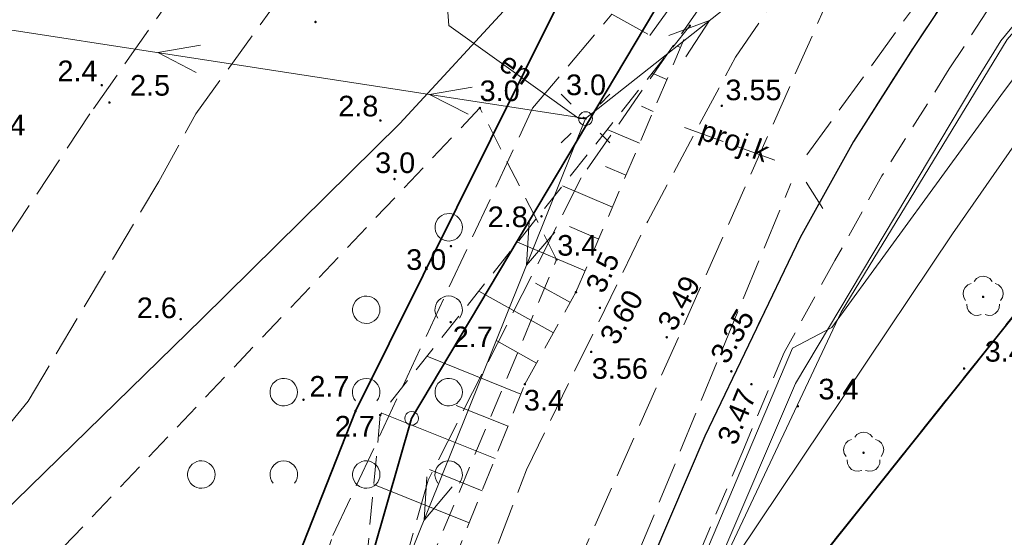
# Model space of a CAD drawing. Extents: x 5461355 to 5464904, y 5969481 to 5972975.
# Tile 24 of 40: x 5462450 to 5462486, y 5972205 to 5972224. Entities that reach past the tile are written whole.
import ezdxf
from ezdxf.enums import TextEntityAlignment as Align

# ---------------------------------------------------------------- set-up
doc = ezdxf.new("R2010")
doc.units = 0
for name, pattern in [('PRZER1-1', [1, 0.5, -0.5]), ('PRZER2-1', [1.5, 1, -0.5]), ('PRZER3-1', [2, 1.5, -0.5]), ('PRZER3-2', [2.5, 1.5, -1])]:
    doc.linetypes.add(name, pattern=pattern)
doc.layers.get('0').update_dxf_attribs({"linetype": 'CONTINUOUS'})
for name, color, linetype, lineweight in [('GEPPGD', 7, 'CONTINUOUS', 18), ('GESDZI', 7, 'CONTINUOUS', 18), ('GESJOB', 7, 'CONTINUOUS', 35), ('GSLKRW', 7, 'CONTINUOUS', 25), ('GSPWPN', 7, 'CONTINUOUS', 13), ('GSPWPN_O', 7, 'CONTINUOUS', 13), ('GSPWPS', 7, 'CONTINUOUS', 13), ('GSPWPS_O', 7, 'CONTINUOUS', 13), ('GSSKOA', 7, 'CONTINUOUS', 18), ('GSSKOD', 7, 'CONTINUOUS', 18), ('GSSZAD', 7, 'CONTINUOUS', 18), ('GSSZSN', 7, 'CONTINUOUS', 18), ('GUPELA', 7, 'CONTINUOUS', 18)]:
    doc.layers.add(name, color=color, linetype=linetype, lineweight=lineweight)
for name, color, linetype, lineweight, true_color in [('GESKKL', 7, 'CONTINUOUS', 18, 0x24bc24), ('GESUZY', 7, 'CONTINUOUS', 18, 0x008000), ('GSPRDL', 7, 'CONTINUOUS', 18, 0x008000), ('GULEPR', 1, 'CONTINUOUS', 18, 0xff0000), ('GULEPR_O', 1, 'CONTINUOUS', 18, 0xff0000), ('GULKPR', 7, 'CONTINUOUS', 18, 0x803300), ('GULKPR_O', 7, 'CONTINUOUS', 18, 0x803300), ('GULTPR', 7, 'CONTINUOUS', 18, 0xff9100), ('GULWPR', 5, 'CONTINUOUS', 18, 0x0000ff)]:
    doc.layers.add(name, color=color, linetype=linetype, lineweight=lineweight, true_color=true_color)
doc.styles.add('Arial', font='arial.ttf')

# ---------------------------------------------------------------- blocks, each defined once
blk = doc.blocks.new('GEPPGD1_2')
blk.add_hatch(color=0).paths.add_polyline_path([(0, -0.045), (0.013906, -0.042798), (0.02645, -0.036406), (0.036406, -0.02645), (0.042798, -0.013906), (0.045, 0), (0.042798, 0.013906), (0.036406, 0.02645), (0.02645, 0.036406), (0.013906, 0.042798), (0, 0.045), (-0.013906, 0.042798), (-0.02645, 0.036406), (-0.036406, 0.02645), (-0.042798, 0.013906), (-0.045, 0), (-0.042798, -0.013906), (-0.036406, -0.02645), (-0.02645, -0.036406), (-0.013906, -0.042798)])
blk = doc.blocks.new('GSPRDL1')
blk.add_hatch(color=0).paths.add_polyline_path([(0, -0.045), (0.013906, -0.042798), (0.02645, -0.036406), (0.036406, -0.02645), (0.042798, -0.013906), (0.045, 0), (0.042798, 0.013906), (0.036406, 0.02645), (0.02645, 0.036406), (0.013906, 0.042798), (0, 0.045), (-0.013906, 0.042798), (-0.02645, 0.036406), (-0.036406, 0.02645), (-0.042798, 0.013906), (-0.045, 0), (-0.042798, -0.013906), (-0.036406, -0.02645), (-0.02645, -0.036406), (-0.013906, -0.042798)])
at = {"color": 0}
for points in [[(-0.324277, 0.563333), (-0.240553, 0.662679), (-0.127956, 0.727494), (0, 0.75), (0.127956, 0.727494), (0.240553, 0.662679), (0.324277, 0.563333)], [(-0.635969, -0.134326), (-0.70458, -0.024001), (-0.731429, 0.103115), (-0.713292, 0.231763), (-0.652348, 0.346501), (-0.55591, 0.433559), (-0.435555, 0.482485)], [(0.435555, 0.482485), (0.55591, 0.433559), (0.652348, 0.346501), (0.713292, 0.231763), (0.731429, 0.103115), (0.70458, -0.024001), (0.635969, -0.134326)], [(-0.068773, -0.646351), (-0.194901, -0.677512), (-0.324092, -0.663766), (-0.440839, -0.606763), (-0.531129, -0.513345), (-0.584125, -0.394725), (-0.593465, -0.265141)], [(0.593465, -0.265141), (0.584125, -0.394725), (0.531129, -0.513345), (0.440839, -0.606763), (0.324092, -0.663766), (0.194901, -0.677512), (0.068773, -0.646351)]]:
    blk.add_lwpolyline(points, dxfattribs=at)
blk = doc.blocks.new('GSPWPN1')
blk.add_hatch(color=0).paths.add_polyline_path([(-0.045, 0), (-0.043, -0.012), (-0.039, -0.022), (-0.032, -0.032), (-0.022, -0.039), (-0.012, -0.043), (0, -0.045), (0.012, -0.043), (0.022, -0.039), (0.032, -0.032), (0.039, -0.022), (0.043, -0.012), (0.045, 0), (0.043, 0.012), (0.039, 0.022), (0.032, 0.032), (0.022, 0.039), (0.012, 0.043), (0, 0.045), (-0.012, 0.043), (-0.022, 0.039), (-0.032, 0.032), (-0.039, 0.022), (-0.043, 0.012)])
blk = doc.blocks.new('GSPWPS1')
blk.add_hatch(color=0).paths.add_polyline_path([(-0.045, 0), (-0.043467, -0.011647), (-0.038971, -0.0225), (-0.03182, -0.03182), (-0.0225, -0.038971), (-0.011647, -0.043467), (0, -0.045), (0.011647, -0.043467), (0.0225, -0.038971), (0.03182, -0.03182), (0.038971, -0.0225), (0.043467, -0.011647), (0.045, 0), (0.043467, 0.011647), (0.038971, 0.0225), (0.03182, 0.03182), (0.0225, 0.038971), (0.011647, 0.043467), (0, 0.045), (-0.011647, 0.043467), (-0.0225, 0.038971), (-0.03182, 0.03182), (-0.038971, 0.0225), (-0.043467, 0.011647)])
blk = doc.blocks.new('GEPPGD1_1')
at = {"color": 0}
blk.add_lwpolyline([(0, 0.25), (0.077254, 0.237764), (0.146946, 0.202254), (0.202254, 0.146946), (0.237764, 0.077254), (0.25, 0), (0.237764, -0.077254), (0.202254, -0.146946), (0.146946, -0.202254), (0.077254, -0.237764), (0, -0.25), (-0.077254, -0.237764), (-0.146946, -0.202254), (-0.202254, -0.146946), (-0.237764, -0.077254), (-0.25, 0), (-0.237764, 0.077254), (-0.202254, 0.146946), (-0.146946, 0.202254), (-0.077254, 0.237764)], close=True, dxfattribs=at)
blk = doc.blocks.new('GUPELA1')
at = {"color": 0}
blk.add_lwpolyline([(0, 0.25), (0.064705, 0.241481), (0.125, 0.216506), (0.176777, 0.176777), (0.216506, 0.125), (0.241481, 0.064705), (0.25, 0), (0.241481, -0.064705), (0.216506, -0.125), (0.176777, -0.176777), (0.125, -0.216506), (0.064705, -0.241481), (0, -0.25), (-0.064705, -0.241481), (-0.125, -0.216506), (-0.176777, -0.176777), (-0.216506, -0.125), (-0.241481, -0.064705), (-0.25, 0), (-0.241481, 0.064705), (-0.216506, 0.125), (-0.176777, 0.176777), (-0.125, 0.216506), (-0.064705, 0.241481)], close=True, dxfattribs=at)
blk = doc.blocks.new('GUPELA2')
blk.add_hatch(color=0).paths.add_polyline_path([(-0.001087, 0.044987), (0.011881, 0.043403), (0.021281, 0.03965), (0.030065, 0.033482), (0.038133, 0.023893), (0.043117, 0.012881), (0.044986, 0.001113), (0.044323, -0.007777), (0.040557, -0.019497), (0.033417, -0.030138), (0.024849, -0.037517), (0.013788, -0.042836), (0.002013, -0.044955), (-0.00982, -0.043916), (-0.020466, -0.040077), (-0.029541, -0.033946), (-0.036867, -0.025804), (-0.04187, -0.01649), (-0.04461, -0.005909), (-0.044532, 0.006476), (-0.041285, 0.017903), (-0.034764, 0.028574), (-0.024479, 0.03776), (-0.013449, 0.042943)])
at = {"color": 0}
for points in [[(-0.883883, 0.883883), (-0.53033, 0.53033)], [(0.883883, 0.883883), (0.53033, 0.53033)], [(-0.883883, -0.883883), (-0.53033, -0.53033)], [(0.883883, -0.883883), (0.53033, -0.53033)]]:
    blk.add_lwpolyline(points, dxfattribs=at)
blk = doc.blocks.new('SUEP1')
at = {"color": 0}
blk.add_lwpolyline([(-0.75, -0.5), (0.75, 0), (-0.75, 0.5)], dxfattribs=at)
blk = doc.blocks.new('GSSZAD1')
at = {"color": 0}
blk.add_lwpolyline([(0.5, 0), (0.490964, 0.094626), (0.464184, 0.185831), (0.420627, 0.27032), (0.361867, 0.34504), (0.290028, 0.407288), (0.207708, 0.454816), (0.117879, 0.485906), (0.023791, 0.499434), (-0.071157, 0.494911), (-0.163534, 0.4725), (-0.25, 0.433013), (-0.32743, 0.377875), (-0.393027, 0.309079), (-0.444418, 0.229113), (-0.479746, 0.140866), (-0.497736, 0.047528), (-0.497736, -0.047528), (-0.479746, -0.140866), (-0.444418, -0.229113), (-0.393027, -0.309079), (-0.32743, -0.377875), (-0.25, -0.433013), (-0.163534, -0.4725), (-0.071157, -0.494911), (0.023791, -0.499434), (0.117879, -0.485906), (0.207708, -0.454816), (0.290028, -0.407288), (0.361867, -0.34504), (0.420627, -0.27032), (0.464184, -0.185831), (0.490964, -0.094626)], close=True, dxfattribs=at)
blk = doc.blocks.new('GSSZAD2')
at = {"color": 0}
blk.add_lwpolyline([(-0.390312, -0.3125), (-0.445567, -0.226869), (-0.482312, -0.131814), (-0.49902, -0.031282), (-0.494998, 0.070549), (-0.470412, 0.169449), (-0.426283, 0.26131), (-0.364446, 0.342315), (-0.287468, 0.409099), (-0.198548, 0.458889), (-0.10138, 0.489614), (0, 0.5), (0.10138, 0.489614), (0.198548, 0.458889), (0.287468, 0.409099), (0.364446, 0.342315), (0.426283, 0.26131), (0.470412, 0.169449), (0.494998, 0.070549), (0.49902, -0.031282), (0.482312, -0.131814), (0.445567, -0.226869), (0.390312, -0.3125)], dxfattribs=at)

msp = doc.modelspace()

# ---------------------------------------------------------------- linework, layer by layer
at = {"layer": 'GESDZI', "color": 84, "linetype": 'Continuous', "lineweight": 35, "elevation": 10.22}
for points in [[(5462552.44, 5972302.79), (5462514.49, 5972273.68), (5462499.09, 5972259.82), (5462484.81, 5972241.37), (5462479.23, 5972234.17), (5462464.73, 5972209.82), (5462457.45, 5972184.44), (5462453.87, 5972157.77), (5462457.87, 5972101.97), (5462458.58, 5972092.02), (5462459.45, 5972086.04), (5462459.72, 5972075.93), (5462424.23, 5971963.77), (5462421.07, 5971953.77), (5462377.38, 5971905.1), (5462396.95, 5971904.43), (5462424.66, 5971940.41), (5462468.85, 5972073.61), (5462464.9, 5972151.67), (5462472.7, 5972196.07), (5462523.12, 5972259.37), (5462564.43, 5972288.11), (5462603.85, 5972292.22)], [(5462880.58, 5971864.41), (5462868.07, 5971903.66), (5462716.09, 5971917.91), (5462701.65, 5971919.26), (5462699.25, 5971919.55), (5462696.65, 5971919.73), (5462678.14, 5971921.53), (5462658.22, 5971923.38), (5462639.31, 5971925.14), (5462580.4, 5971930.64), (5462580.99, 5971970.63), (5462581.26, 5971988.63), (5462581.38, 5971996.63), (5462581.71, 5972019.24), (5462579.02, 5972070.41), (5462569.44, 5972241.64), (5462569.03, 5972275.5), (5462523.12, 5972259.37), (5462472.7, 5972196.07), (5462464.9, 5972151.67), (5462468.85, 5972073.61), (5462424.66, 5971940.41), (5462396.95, 5971904.43), (5462373.23, 5971712.32)]]:
    msp.add_lwpolyline(points, dxfattribs=at)
for points in [[(5462464.99, 5972231.39), (5462471.3, 5972227.41), (5462462.69, 5972210.08), (5462459.04, 5972200.82), (5462456.12, 5972191.3), (5462453.89, 5972181.3), (5462452.51, 5972171.14), (5462452.01, 5972160.32), (5462452.32, 5972150.13), (5462455.34, 5972102.56), (5462457.87, 5972101.97), (5462453.87, 5972157.77), (5462457.45, 5972184.44), (5462464.73, 5972209.82), (5462479.23, 5972234.17)], [(5462464.99, 5972231.39), (5462432.19, 5972224.99), (5462427.17, 5972199.15), (5462410.43, 5972168), (5462406.62, 5972160.9), (5462385.18, 5972097.94), (5462407.14, 5972103.91), (5462448.06, 5972094.45), (5462450.21, 5972103.75), (5462455.34, 5972102.56), (5462452.32, 5972150.13), (5462452.01, 5972160.32), (5462452.51, 5972171.14), (5462453.89, 5972181.3), (5462456.12, 5972191.3), (5462459.04, 5972200.82), (5462462.69, 5972210.08), (5462471.3, 5972227.41)]]:
    msp.add_lwpolyline(points, close=True, dxfattribs=at)
at = {"layer": 'GESJOB', "color": 252, "linetype": 'PRZER3-2', "lineweight": 35}
msp.add_lwpolyline([(5462639.31, 5971925.14), (5462580.4, 5971930.64), (5462580.99, 5971970.63), (5462581.26, 5971988.63), (5462581.38, 5971996.63), (5462581.71, 5972019.24), (5462579.02, 5972070.41), (5462569.44, 5972241.64), (5462569.03, 5972275.5), (5462523.12, 5972259.37), (5462472.7, 5972196.07), (5462464.9, 5972151.67), (5462468.85, 5972073.61), (5462424.66, 5971940.41), (5462396.95, 5971904.43), (5462377.38, 5971905.1), (5462365.9, 5971909.32), (5462357.69, 5971912.33), (5462357.51, 5971912.55), (5462260.21, 5971948.8), (5462223.9, 5971961.75), (5462200.87, 5971970.54), (5461925.3, 5971896.94)], dxfattribs=at)
msp.add_lwpolyline([(5462639.31, 5971925.14), (5462580.4, 5971930.64), (5462580.99, 5971970.63), (5462581.26, 5971988.63), (5462581.38, 5971996.63), (5462581.71, 5972019.24), (5462579.02, 5972070.41), (5462569.44, 5972241.64), (5462569.03, 5972275.5), (5462523.12, 5972259.37), (5462472.7, 5972196.07), (5462464.9, 5972151.67), (5462468.85, 5972073.61), (5462424.66, 5971940.41), (5462396.95, 5971904.43), (5462377.38, 5971905.1), (5462365.9, 5971909.32), (5462357.69, 5971912.33), (5462357.51, 5971912.55), (5462260.21, 5971948.8), (5462223.9, 5971961.75), (5462200.87, 5971970.54), (5461925.3, 5971896.94)], dxfattribs=at)
at = {"layer": 'GESKKL', "color": 252, "linetype": 'PRZER3-1', "lineweight": 18}
msp.add_lwpolyline([(5462432.19, 5972224.99), (5462427.17, 5972199.15), (5462414.304, 5972175.208), (5462419.44, 5972170.82), (5462436.75, 5972164.98), (5462438.56, 5972171.6), (5462443.13, 5972185.52), (5462444.79, 5972196.46), (5462445.76, 5972196.29), (5462444.24, 5972184.97), (5462442.57, 5972180.36), (5462453.786, 5972180.532), (5462453.89, 5972181.3), (5462456.12, 5972191.3), (5462459.04, 5972200.82), (5462462.69, 5972210.08), (5462471.3, 5972227.41), (5462464.99, 5972231.39)], close=True, dxfattribs=at)
at = {"layer": 'GESUZY', "color": 252, "linetype": 'PRZER1-1', "lineweight": 18}
for points in [[(5462552.44, 5972302.79), (5462514.49, 5972273.68), (5462499.09, 5972259.82), (5462484.81, 5972241.37), (5462479.23, 5972234.17), (5462464.73, 5972209.82), (5462457.45, 5972184.44), (5462453.87, 5972157.77), (5462457.87, 5972101.97), (5462458.58, 5972092.02), (5462459.45, 5972086.04), (5462459.72, 5972075.93), (5462459.606, 5972075.568), (5462421.07, 5971953.77), (5462377.38, 5971905.1), (5462396.95, 5971904.43), (5462424.66, 5971940.41), (5462468.85, 5972073.61), (5462464.9, 5972151.67), (5462472.7, 5972196.07), (5462523.12, 5972259.37), (5462564.43, 5972288.11), (5462603.85, 5972292.22)], [(5462639.31, 5971925.14), (5462580.4, 5971930.64), (5462580.99, 5971970.63), (5462581.26, 5971988.63), (5462581.38, 5971996.63), (5462581.658, 5972015.66), (5462581.71, 5972019.24), (5462579.02, 5972070.41), (5462575.8, 5972127.97), (5462573.873, 5972162.41), (5462571.197, 5972210.24), (5462570.072, 5972230.35), (5462569.44, 5972241.64), (5462569.03, 5972275.5), (5462523.12, 5972259.37), (5462472.7, 5972196.07), (5462464.9, 5972151.67), (5462468.85, 5972073.61), (5462424.66, 5971940.41), (5462396.95, 5971904.43), (5462373.23, 5971712.32)]]:
    msp.add_lwpolyline(points, dxfattribs=at)
for points in [[(5462464.99, 5972231.39), (5462471.3, 5972227.41), (5462462.69, 5972210.08), (5462459.04, 5972200.82), (5462456.12, 5972191.3), (5462453.89, 5972181.3), (5462453.786, 5972180.532), (5462452.51, 5972171.14), (5462452.01, 5972160.32), (5462452.32, 5972150.13), (5462455.34, 5972102.56), (5462457.87, 5972101.97), (5462453.87, 5972157.77), (5462457.45, 5972184.44), (5462464.73, 5972209.82), (5462479.23, 5972234.17)], [(5462432.19, 5972224.99), (5462427.17, 5972199.15), (5462414.304, 5972175.208), (5462419.44, 5972170.82), (5462436.75, 5972164.98), (5462438.56, 5972171.6), (5462443.13, 5972185.52), (5462444.79, 5972196.46), (5462445.76, 5972196.29), (5462444.24, 5972184.97), (5462442.57, 5972180.36), (5462453.786, 5972180.532), (5462453.89, 5972181.3), (5462456.12, 5972191.3), (5462459.04, 5972200.82), (5462462.69, 5972210.08), (5462471.3, 5972227.41), (5462464.99, 5972231.39)]]:
    msp.add_lwpolyline(points, close=True, dxfattribs=at)
at = {"layer": 'GSLKRW', "color": 252, "linetype": 'Continuous', "lineweight": 25}
msp.add_lwpolyline([(5462486.81, 5972229.06), (5462482.96, 5972223.28), (5462480.8, 5972219.89), (5462478.86, 5972216.4), (5462475.4, 5972209.17), (5462472.22, 5972201.73), (5462470.86, 5972198.1), (5462469.1, 5972193.1), (5462467.88, 5972188.52), (5462466.68, 5972183.42), (5462465.41, 5972176.84), (5462464.54, 5972170.6), (5462463.92, 5972163.79), (5462463.79, 5972158.91), (5462463.76, 5972152.82), (5462464.05, 5972146.91), (5462464.76, 5972135.83), (5462466.65, 5972113.39), (5462467.08, 5972108.4)], dxfattribs=at)
at = {"layer": 'GSSKOA', "color": 252, "linetype": 'PRZER3-1', "lineweight": 18}
for points in [[(5462458.91, 5972169.69), (5462460.4, 5972180.4), (5462462.04, 5972187.83), (5462463.16, 5972192.22), (5462464.34, 5972195.85), (5462466.43, 5972201.53), (5462468.91, 5972207.94), (5462473.32, 5972217), (5462476.51, 5972222.96), (5462477.783, 5972224.815), (5462483.334, 5972232.939), (5462487.26, 5972238.5)], [(5462434.48, 5972186.231), (5462436.695, 5972191.754), (5462438.974, 5972196.055), (5462445.14, 5972203.408), (5462450.781, 5972210.446), (5462455.539, 5972218.443), (5462456.883, 5972220.903), (5462460.552, 5972225.985), (5462465.456, 5972229.24)], [(5462486.81, 5972229.06), (5462482.96, 5972223.28), (5462480.8, 5972219.89), (5462478.86, 5972216.4), (5462475.4, 5972209.17), (5462472.22, 5972201.73), (5462470.86, 5972198.1), (5462469.1, 5972193.1), (5462467.88, 5972188.52), (5462466.68, 5972183.42), (5462465.41, 5972176.84), (5462464.54, 5972170.6)], [(5462457.156, 5972228.779), (5462457.459, 5972227.227), (5462453.029, 5972220.902), (5462447.298, 5972212.224), (5462442.185, 5972205.589), (5462437.06, 5972199.165), (5462436.38, 5972198.445)]]:
    msp.add_lwpolyline(points, dxfattribs=at)
at = {"layer": 'GSSKOD', "color": 252, "linetype": 'PRZER2-1', "lineweight": 18}
for points in [[(5462464.54, 5972170.6), (5462465.41, 5972176.84), (5462466.68, 5972183.42), (5462467.88, 5972188.52), (5462469.1, 5972193.1), (5462470.86, 5972198.1), (5462472.22, 5972201.73), (5462475.4, 5972209.17), (5462478.86, 5972216.4), (5462480.8, 5972219.89), (5462482.96, 5972223.28), (5462486.81, 5972229.06)], [(5462488.11, 5972228.38), (5462484.29, 5972222.54), (5462481.84, 5972218.65), (5462480.13, 5972215.56), (5462478.28, 5972212.22), (5462476.78, 5972208.63), (5462473.6, 5972201.17), (5462472.07, 5972197.18), (5462470.56, 5972192.9), (5462469.12, 5972187.58), (5462468.17, 5972183.41), (5462466.97, 5972176.94), (5462465.81, 5972169.4)]]:
    msp.add_lwpolyline(points, dxfattribs=at)
at = {"layer": 'GSSZAD', "color": 252, "linetype": 'PRZER2-1', "lineweight": 18}
msp.add_lwpolyline([(5462457.068, 5972145.976), (5462456.663, 5972158.117), (5462458.551, 5972180.874), (5462461.826, 5972196.045), (5462470.007, 5972215.604), (5462467.216, 5972221.115), (5462442.851, 5972195.417), (5462426.361, 5972163.844), (5462420.603, 5972145.229), (5462414.153, 5972107.869), (5462429.004, 5972109.634), (5462447.067, 5972106.831), (5462459.302, 5972101.863), (5462459.793, 5972105.878), (5462459.021, 5972107.622), (5462458.667, 5972116.741), (5462458.285, 5972128.025)], close=True, dxfattribs=at)
at = {"layer": 'GSSZSN', "color": 252, "linetype": 'PRZER2-1', "lineweight": 18}
msp.add_lwpolyline([(5462457.65, 5972165.41), (5462458.7, 5972176.99), (5462459.45, 5972181.01), (5462460.18, 5972185.9), (5462462.16, 5972194.96), (5462465.08, 5972201.66), (5462468.85, 5972211.06), (5462470.71, 5972214.41), (5462474.85, 5972224.11), (5462463.59, 5972209.94), (5462462.99, 5972203.54), (5462458.71, 5972190.01), (5462454.048, 5972159.947)], dxfattribs=at)
at = {"layer": 'GSSZSN', "color": 252, "linetype": 'Continuous', "lineweight": 18}
for points in [[(5462474.512, 5972223.317), (5462474.403, 5972223.364)], [(5462473.479, 5972222.384), (5462474.016, 5972222.155)], [(5462473.52, 5972220.993), (5462473.092, 5972221.176)], [(5462471.848, 5972220.333), (5462473.024, 5972219.831)], [(5462472.528, 5972218.669), (5462471.78, 5972218.988)], [(5462470.218, 5972218.281), (5462472.032, 5972217.507)], [(5462471.536, 5972216.345), (5462470.469, 5972216.8)], [(5462468.588, 5972216.229), (5462471.04, 5972215.183)], [(5462470.505, 5972214.04), (5462469.236, 5972214.744)], [(5462467.171, 5972214.446), (5462469.891, 5972212.935)], [(5462469.278, 5972211.831), (5462467.826, 5972212.637)], [(5462465.288, 5972212.077), (5462468.708, 5972210.705)], [(5462468.237, 5972209.533), (5462466.353, 5972210.289)], [(5462463.648, 5972210.012), (5462467.767, 5972208.36)], [(5462467.297, 5972207.187), (5462465.386, 5972207.954)], [(5462463.353, 5972207.408), (5462466.827, 5972206.015)]]:
    msp.add_lwpolyline(points, dxfattribs=at)
at = {"layer": 'GULEPR', "color": 1, "linetype": 'Continuous', "lineweight": 18, "true_color": 0xff0000, "elevation": 10.14}
for points in [[(5462471.06, 5972220.73), (5462522.195, 5972261.149), (5462564.25, 5972287.859), (5462603.754, 5972291.955), (5462636.144, 5972287.306), (5462663.052, 5972286.896), (5462691.01, 5972286.76)], [(5462471.06, 5972220.73), (5462522.195, 5972261.149), (5462564.25, 5972287.859), (5462603.754, 5972291.955), (5462636.144, 5972287.306), (5462663.052, 5972286.896), (5462691.01, 5972286.76)], [(5462465.25, 5972233.02), (5462465.68, 5972229.49), (5462466.08, 5972224.12), (5462470.81, 5972220.73), (5462471.06, 5972220.73)], [(5462465.25, 5972233.02), (5462465.68, 5972229.49), (5462466.08, 5972224.12), (5462470.81, 5972220.73), (5462471.06, 5972220.73)], [(5462355.44, 5972212.02), (5462390.06, 5972218.07), (5462434.51, 5972226.37), (5462471.06, 5972220.73)], [(5462355.44, 5972212.02), (5462390.06, 5972218.07), (5462434.51, 5972226.37), (5462471.06, 5972220.73)], [(5462453.01, 5972156.3), (5462458.71, 5972190.01), (5462471.06, 5972220.73)], [(5462453.01, 5972156.3), (5462458.71, 5972190.01), (5462471.06, 5972220.73)]]:
    msp.add_lwpolyline(points, dxfattribs=at)
at = {"layer": 'GULEPR', "color": 1, "linetype": 'PRZER3-1', "lineweight": 18, "true_color": 0xff0000, "elevation": 10.14}
msp.add_lwpolyline([(5462443.367, 5972020.596), (5462452.3, 5972048.643), (5462457.629, 5972065.231), (5462459.565, 5972071.328), (5462460.374, 5972075.531), (5462460.374, 5972079.211), (5462460.45, 5972082.879), (5462458.647, 5972086.464), (5462457.054, 5972107.973), (5462455.293, 5972137.907), (5462453.94, 5972156.345), (5462454.373, 5972167.626), (5462455.534, 5972178.575), (5462457.895, 5972189.661), (5462460.053, 5972196.993), (5462459.361, 5972198.326), (5462461.87, 5972205.551), (5462469.133, 5972221.104), (5462472.009, 5972224.524), (5462473.402, 5972223.756), (5462481.312, 5972234.779), (5462486.343, 5972242.471)], dxfattribs=at)
msp.add_lwpolyline([(5462443.367, 5972020.596), (5462452.3, 5972048.643), (5462457.629, 5972065.231), (5462459.565, 5972071.328), (5462460.374, 5972075.531), (5462460.374, 5972079.211), (5462460.45, 5972082.879), (5462458.647, 5972086.464), (5462457.054, 5972107.973), (5462455.293, 5972137.907), (5462453.94, 5972156.345), (5462454.373, 5972167.626), (5462455.534, 5972178.575), (5462457.895, 5972189.661), (5462460.053, 5972196.993), (5462459.361, 5972198.326), (5462461.87, 5972205.551), (5462469.133, 5972221.104), (5462472.009, 5972224.524), (5462473.402, 5972223.756), (5462481.312, 5972234.779), (5462486.343, 5972242.471)], dxfattribs=at)
at = {"layer": 'GULKPR', "linetype": 'PRZER3-1', "lineweight": 18}
for points in [[(5462479.11, 5972219.41), (5462487.626, 5972231.174)], [(5462461.666, 5972183.963), (5462481.167, 5972227.95)], [(5462474.651, 5972220.41), (5462478.194, 5972219.128)], [(5462472.975, 5972204.924), (5462478.53, 5972218.37)], [(5462479.081, 5972218.418), (5462479.694, 5972217.455)]]:
    msp.add_lwpolyline(points, dxfattribs=at)
at = {"layer": 'GULTPR', "color": 30, "linetype": 'Continuous', "lineweight": 18, "true_color": 0xff9100, "elevation": 10.14}
for points in [[(5462465.805, 5972165.265), (5462465.876, 5972165.754), (5462468.17, 5972181.38), (5462470.54, 5972191.7), (5462475.08, 5972202.49), (5462480.35, 5972213.69), (5462486.39, 5972223.61), (5462500.81, 5972240.29), (5462502.97, 5972242.46)], [(5462465.805, 5972165.265), (5462465.876, 5972165.754), (5462468.17, 5972181.38), (5462470.54, 5972191.7), (5462475.08, 5972202.49), (5462480.35, 5972213.69), (5462486.39, 5972223.61), (5462500.81, 5972240.29), (5462502.97, 5972242.46)], [(5462486.16, 5972221.57), (5462495.116, 5972233.541), (5462502.97, 5972242.46)], [(5462486.16, 5972221.57), (5462495.116, 5972233.541), (5462502.97, 5972242.46)], [(5462492.49, 5972231.26), (5462486.167, 5972223.557), (5462485.18, 5972221.97)], [(5462492.49, 5972231.26), (5462486.167, 5972223.557), (5462485.18, 5972221.97)], [(5462466.04, 5972167.07), (5462468.68, 5972177.68), (5462472.19, 5972193.81), (5462476.574, 5972204.835), (5462484.4, 5972216.54), (5462493.51, 5972229.63)], [(5462466.04, 5972167.07), (5462468.68, 5972177.68), (5462472.19, 5972193.81), (5462476.574, 5972204.835), (5462484.4, 5972216.54), (5462493.51, 5972229.63)], [(5462466.04, 5972167.07), (5462468.22, 5972177.85), (5462470.11, 5972191.04), (5462478.69, 5972211.09), (5462485.18, 5972221.97)], [(5462466.04, 5972167.07), (5462468.22, 5972177.85), (5462470.11, 5972191.04), (5462478.69, 5972211.09), (5462485.18, 5972221.97)], [(5462486.16, 5972221.57), (5462480.02, 5972213.12), (5462478.58, 5972212.37), (5462470.37, 5972192.95), (5462466.57, 5972178.24), (5462464.79, 5972167.17), (5462464.14, 5972154.95), (5462464.66, 5972139.16), (5462465.41, 5972129.57), (5462466.55, 5972118.68)], [(5462486.16, 5972221.57), (5462480.02, 5972213.12), (5462478.58, 5972212.37), (5462470.37, 5972192.95), (5462466.57, 5972178.24), (5462464.79, 5972167.17), (5462464.14, 5972154.95), (5462464.66, 5972139.16), (5462465.41, 5972129.57), (5462466.55, 5972118.68)]]:
    msp.add_lwpolyline(points, dxfattribs=at)
at = {"layer": 'GULWPR', "color": 5, "linetype": 'PRZER3-1', "lineweight": 18, "true_color": 0x0000ff, "elevation": 10.14}
msp.add_lwpolyline([(5462558.069, 5972299.308), (5462540.383, 5972289.778), (5462532.787, 5972284.385), (5462516.827, 5972270.077), (5462495.218, 5972249.749), (5462486.817, 5972241.469), (5462470.899, 5972218.569), (5462465.333, 5972207.57), (5462456.754, 5972177.398), (5462455.253, 5972162.811), (5462455.081, 5972153.324), (5462458.544, 5972102.197), (5462459.8, 5972096.73), (5462460.909, 5972084.632), (5462461.125, 5972076.235), (5462460.269, 5972071.152), (5462456.465, 5972059.054), (5462444.83, 5972022.889)], dxfattribs=at)
at = {"layer": 'GULWPR', "color": 5, "linetype": 'Continuous', "lineweight": 18, "true_color": 0x0000ff, "elevation": 10.14}
msp.add_lwpolyline([(5462468.51, 5972225.12), (5462464.3, 5972220.55), (5462457.1, 5972213.44), (5462448.24, 5972204.79), (5462439.38, 5972196.03), (5462438.29, 5972194.17)], dxfattribs=at)

# ---------------------------------------------------------------- block references
at = {"layer": 'GEPPGD', "color": 252, "linetype": 'Continuous', "lineweight": 18}
for name, p in [('GEPPGD1_2', (5462462.69, 5972210.08, 10.24)), ('GEPPGD1_1', (5462464.73, 5972209.82, 10.24))]:
    msp.add_blockref(name, p, dxfattribs=at)
at = {"layer": 'GSPRDL', "color": 252, "linetype": 'Continuous', "lineweight": 18}
for p in [(5462485.52, 5972214.241, 10.12), (5462481.172, 5972208.569, 10.12)]:
    msp.add_blockref('GSPRDL1', p, dxfattribs=at)
at = {"layer": 'GSPWPN', "color": 252, "linetype": 'Continuous', "lineweight": 13}
for p in [(5462461.236, 5972224.245, 10.08), (5462474.85, 5972224.11, 10.08), (5462453.459, 5972221.943, 10.08), (5462453.739, 5972221.314, 10.08), (5462467.216, 5972221.115, 10.08), (5462463.595, 5972220.657, 10.08), (5462470.99, 5972220.751, 10.08), (5462464.11, 5972218.53, 10.08), (5462469.457, 5972217.172, 10.08), (5462466.162, 5972216.089, 10.08), (5462470.007, 5972215.604, 10.08), (5462470.71, 5972214.41, 10.08), (5462456.331, 5972213.428, 10.08), (5462466.152, 5972213.321, 10.08), (5462484.829, 5972211.633, 10.08), (5462468.85, 5972211.06, 10.08), (5462460.797, 5972210.498, 10.08), (5462478.78, 5972210.26, 10.08), (5462463.59, 5972209.94, 10.08)]:
    msp.add_blockref('GSPWPN1', p, dxfattribs=at)
at = {"layer": 'GSPWPS', "color": 252, "linetype": 'Continuous', "lineweight": 13}
for p in [(5462476.011, 5972221.197, 10.08), (5462471.58, 5972213.84, 10.08), (5462474.01, 5972212.77, 10.08), (5462471.264, 5972212.239, 10.08), (5462476.36, 5972211.53, 10.08), (5462477.09, 5972211.06, 10.08)]:
    msp.add_blockref('GSPWPS1', p, dxfattribs=at)
at = {"layer": 'GSSZAD', "color": 252, "linetype": 'Continuous', "lineweight": 18}
for name, p in [('GSSZAD1', (5462466.08, 5972216.773, 10.1)), ('GSSZAD1', (5462463.08, 5972213.773, 10.1)), ('GSSZAD2', (5462466.08, 5972213.773, 10.1)), ('GSSZAD1', (5462460.08, 5972210.773, 10.1)), ('GSSZAD2', (5462463.08, 5972210.773, 10.1)), ('GSSZAD1', (5462466.08, 5972210.773, 10.1)), ('GSSZAD1', (5462457.08, 5972207.773, 10.1)), ('GSSZAD2', (5462460.08, 5972207.773, 10.1)), ('GSSZAD1', (5462463.08, 5972207.773, 10.1)), ('GSSZAD2', (5462466.08, 5972207.773, 10.1))]:
    msp.add_blockref(name, p, dxfattribs=at)
at = {"layer": 'GULEPR', "color": 1, "linetype": 'Continuous', "lineweight": 18, "true_color": 0xff0000}
for p, rotation in [((5462474.983, 5972223.831, 10.14), 38.32367702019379), ((5462456.235, 5972223.018, 10.14), 171.227924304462), ((5462466.118, 5972221.493, 10.14), 171.227924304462), ((5462469.195, 5972216.091, 10.14), 248.0989737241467), ((5462465.465, 5972206.813, 10.14), 248.0989737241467)]:
    msp.add_blockref('SUEP1', p, dxfattribs=dict(at, rotation=rotation))
at = {"layer": 'GUPELA', "color": 252, "linetype": 'Continuous', "lineweight": 18}
for name in ['GUPELA2', 'GUPELA1']:
    msp.add_blockref(name, (5462471.06, 5972220.73, 10.16), dxfattribs=at)

# ---------------------------------------------------------------- texts
at = {"layer": 'GSPWPN_O', "color": 252, "linetype": 'Continuous', "lineweight": 0, "style": 'Arial'}
for s, p in [('2.4', (5462451.849, 5972222.091, 10.8)), ('2.5', (5462454.489, 5972221.564, 10.8)), ('3.0', (5462467.206, 5972221.365, 10.8)), ('3.0', (5462470.347, 5972221.583, 10.8)), ('2.8', (5462462.064, 5972220.81, 10.8)), ('2.4', (5462449.23, 5972220.118, 10.8)), ('3.0', (5462463.404, 5972218.748, 10.8)), ('2.8', (5462467.499, 5972216.781, 10.8)), ('3.4', (5462470.029, 5972215.741, 10.8)), ('3.0', (5462464.534, 5972215.223, 10.8)), ('2.6', (5462454.735, 5972213.468, 10.8)), ('2.7', (5462466.228, 5972212.411, 10.8)), ('3.4', (5462485.579, 5972211.883, 10.8)), ('2.7', (5462461.013, 5972210.61, 10.8)), ('3.4', (5462479.53, 5972210.51, 10.8))]:
    msp.add_text(s, height=0.75, dxfattribs=at).set_placement(p)
for s, rotation, p in [('3.5', 65.2764, (5462471.71, 5972214.32, 10.8)), ('3.4', 360, (5462468.814, 5972210.105, 10.8)), ('2.7', 360, (5462461.935, 5972209.158, 10.8))]:
    msp.add_text(s, height=0.75, rotation=rotation, dxfattribs=at).set_placement(p)
at = {"layer": 'GSPWPS_O', "color": 252, "linetype": 'Continuous', "lineweight": 0, "style": 'Arial'}
for s, p in [('3.55', (5462476.146, 5972221.398, 10.8)), ('3.56', (5462471.286, 5972211.259, 10.8))]:
    msp.add_text(s, height=0.75, dxfattribs=at).set_placement(p)
for s, rotation, p in [('3.49', 61.5985, (5462474.295, 5972212.94, 10.8)), ('3.60', 60.3674, (5462472.186, 5972212.438, 10.8)), ('3.35', 59.4448, (5462476.196, 5972211.748, 10.8)), ('3.47', 67.5846, (5462476.514, 5972208.797, 10.8))]:
    msp.add_text(s, height=0.75, rotation=rotation, dxfattribs=at).set_placement(p)
at = {"layer": 'GULEPR_O', "color": 1, "linetype": 'Continuous', "lineweight": 0, "true_color": 0xff0000, "style": 'Arial'}
msp.add_text('en', height=0.75, rotation=324.3708, dxfattribs=at).set_placement((5462468.322, 5972222.253, 10.8), align=Align.CENTER)
at = {"layer": 'GULKPR_O', "color": 36, "linetype": 'Continuous', "lineweight": 0, "true_color": 0x803300, "style": 'Arial'}
msp.add_text('proj.k', height=0.75, rotation=340.1091, dxfattribs=at).set_placement((5462476.351, 5972219.57, 10.8), align=Align.CENTER)

doc.saveas('drawing.dxf')
